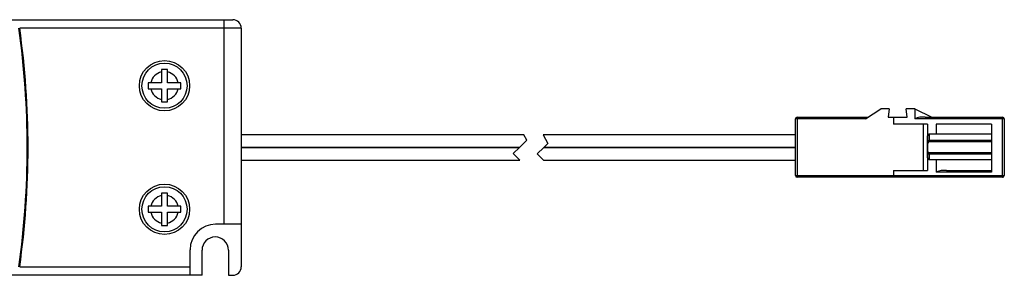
# Model space of a CAD drawing. Header units: millimetres. Extents: x -288 to 360, y -28 to 27.
# Tile 2 of 5: x 99 to 214, y -15 to 15. Entities that reach past the tile are written whole.
import ezdxf

# ---------------------------------------------------------------- set-up
doc = ezdxf.new("R2010")
doc.units = ezdxf.units.MM

msp = doc.modelspace()

# ---------------------------------------------------------------- linework, layer by layer
at = {"color": 7, "linetype": 'Continuous', "lineweight": 25}
for p, q in [((-120.4, 15), (124, 15)), ((125, 14), (99.02, 14)), ((123, -9), (123, 15)), ((125, 14), (125, -14)), ((115.65, 8.86), (115.65, 7.6)), ((116.35, 7.6), (116.35, 8.86)), ((115.65, 7.6), (114.39, 7.6)), ((117.61, 7.6), (116.35, 7.6)), ((114.39, 6.9), (115.65, 6.9)), ((115.65, 6.9), (115.65, 5.64)), ((116.35, 6.9), (117.61, 6.9)), ((116.35, 5.64), (116.35, 6.9)), ((190.2, 3.55), (190.2, -3.5)), ((190.2, 3.55), (198.5, 3.55)), ((198.2, 3.35), (200, 4.55)), ((201, 4.55), (200, 4.55)), ((201, 4.55), (200.88, 3.55)), ((200.88, 3.55), (203.12, 3.55)), ((201.5, 3.55), (201.5, 2.75)), ((203.12, 3.55), (203, 4.55)), ((204, 4.55), (203, 4.55)), ((204, 4.55), (204, 3.35)), ((204, 4.55), (206, 3.55)), ((205.2, 3.55), (214.3, 3.55)), ((190, -3.3), (190, 3.35)), ((198.2, 3.35), (190, 3.35)), ((205.49, 2.75), (201.5, 2.75)), ((214.5, 3.35), (204, 3.35)), ((205.01, -2.7), (205.01, 2.75)), ((205.49, 2.75), (205.49, -2.7)), ((213, 2.75), (206.52, 2.75)), ((206.52, 2.75), (206.52, 1.55)), ((213, 2.75), (213, -2.9)), ((214.27, -3.3), (214.27, 3.35)), ((214.5, 3.35), (214.5, -3.3)), ((158.14, 1.5), (125, 1.5)), ((158.49, 0.85), (158.14, 1.5)), ((190, 1.5), (160.41, 1.5)), ((160.41, 1.5), (160.96, 0.47)), ((205.5, -1.2), (205.5, 1.35)), ((213, 1.55), (205.7, 1.55)), ((205.7, 1.55), (205.7, 0.65)), ((125, 0.01), (157.63, 0.01)), ((157.63, 0.01), (158.49, 0.85)), ((160.96, 0.47), (160.49, 0.01)), ((160.49, 0.01), (190, 0.01)), ((205.7, 0.85), (213, 0.85)), ((213, 0.65), (205.7, 0.65)), ((157.62, -0.01), (125, -0.01)), ((156.89, -0.72), (157.62, -0.01)), ((157.67, -1.5), (156.89, -0.72)), ((160.48, -0.01), (159.72, -0.74)), ((159.72, -0.74), (160.47, -1.5)), ((190, -0.01), (160.48, -0.01)), ((205.7, -0.6), (205.7, -1.4)), ((205.7, -0.6), (213, -0.6)), ((213, -0.8), (205.7, -0.8)), ((125, -1.5), (157.67, -1.5)), ((160.47, -1.5), (190, -1.5)), ((205.7, -1.4), (213, -1.4)), ((206.52, -1.4), (206.52, -2.9)), ((190, -3.3), (214.5, -3.3)), ((201.5, -2.7), (201.5, -3.3)), ((201.5, -2.7), (205.49, -2.7)), ((213, -2.9), (206.52, -2.9)), ((207.72, -2.7), (213, -2.7)), ((214.3, -3.5), (190.2, -3.5)), ((115.65, -5.64), (115.65, -6.9)), ((116.35, -6.9), (116.35, -5.64)), ((115.65, -6.9), (114.39, -6.9)), ((117.61, -6.9), (116.35, -6.9)), ((114.39, -7.6), (115.65, -7.6)), ((115.65, -7.6), (115.65, -8.86)), ((116.35, -7.6), (117.61, -7.6)), ((116.35, -8.86), (116.35, -7.6)), ((125, -9), (122, -9)), ((119, -15), (119, -12)), ((120.4, -15), (120.4, -12.05)), ((123.5, -12.05), (123.5, -15)), ((120.4, -15), (-124, -15)), ((99.02, -14), (119, -14)), ((123.5, -15), (124, -15))]:
    msp.add_line(p, q, dxfattribs=at)
at = {"color": 7, "linetype": 'Continuous', "lineweight": 25, "flags": 128}
for points in [[(205.5, 0.45), (205.5, 0.53), (205.52, 0.6), (205.53, 0.67), (205.56, 0.73), (205.59, 0.78), (205.62, 0.82), (205.66, 0.84), (205.7, 0.85)], [(205.7, -0.8), (205.66, -0.79), (205.62, -0.77), (205.59, -0.73), (205.56, -0.68), (205.53, -0.62), (205.52, -0.55), (205.5, -0.48), (205.5, -0.4)]]:
    msp.add_lwpolyline(points, dxfattribs=at)
at = {"color": 7, "linetype": 'Continuous', "lineweight": 25}
for centre, radius in [((116, 7.25), 2.95), ((116, 7.25), 2.65), ((116, -7.25), 2.95), ((116, -7.25), 2.65)]:
    msp.add_circle(centre, radius, dxfattribs=at)
for centre, radius, start, end in [((0, 0), 99.9, 351.944, 8.056), ((0, 0), 100, 351.9522, 8.0478), ((124, 14), 1, 0, 90), ((116, 7.25), 1.65, 102.4101, 167.5899), ((116, 7.25), 1.65, 12.4101, 77.5899), ((116, 7.25), 1.65, 192.4101, 257.5899), ((116, 7.25), 1.65, 282.4101, 347.5899), ((190.2, 3.35), 0.2, 90, 180), ((204.91, 1.6), 1.97, 81.4856, 117.4604), ((214.59, 3.4), 0.328, 152.5396, 188.5144), ((214.3, 3.35), 0.2, 360, 90), ((205.7, 1.35), 0.2, 90, 180), ((205.7, 0.45), 0.2, 90, 180), ((205.7, -0.4), 0.2, 180, 270), ((205.7, -1.2), 0.2, 180, 270), ((190.2, -3.3), 0.2, 180, 270), ((202.11, -3.35), 0.61, 175.3296, 194.2756), ((207.43, -4.65), 1.97, 81.4856, 117.4604), ((214.59, -3.35), 0.328, 171.4856, 207.4604), ((214.3, -3.3), 0.2, 270, 0), ((116, -7.25), 1.65, 102.4101, 167.5899), ((116, -7.25), 1.65, 12.4101, 77.5899), ((116, -7.25), 1.65, 192.4101, 257.5899), ((116, -7.25), 1.65, 282.4101, 347.5899), ((122, -12), 3, 90, 180), ((121.95, -12.05), 1.55, 0, 180), ((124, -14), 1, 270, 0)]:
    msp.add_arc(centre, radius, start, end, dxfattribs=at)
for points in [[(116.35, 9.15), (116.12, 9.15), (115.88, 9.15), (115.65, 9.15)], [(115.65, 9.15), (115.65, 9.06), (115.65, 8.96), (115.65, 8.86)], [(116.35, 8.86), (116.35, 8.96), (116.35, 9.06), (116.35, 9.15)], [(114.39, 7.6), (114.29, 7.6), (114.19, 7.6), (114.1, 7.6)], [(114.1, 7.6), (114.1, 7.37), (114.1, 7.13), (114.1, 6.9)], [(117.9, 7.6), (117.81, 7.6), (117.71, 7.6), (117.61, 7.6)], [(117.9, 6.9), (117.9, 7.13), (117.9, 7.37), (117.9, 7.6)], [(114.1, 6.9), (114.19, 6.9), (114.29, 6.9), (114.39, 6.9)], [(117.61, 6.9), (117.71, 6.9), (117.81, 6.9), (117.9, 6.9)], [(115.65, 5.64), (115.65, 5.54), (115.65, 5.44), (115.65, 5.35)], [(115.65, 5.35), (115.88, 5.35), (116.12, 5.35), (116.35, 5.35)], [(116.35, 5.35), (116.35, 5.44), (116.35, 5.54), (116.35, 5.64)], [(116.35, -5.35), (116.12, -5.35), (115.88, -5.35), (115.65, -5.35)], [(115.65, -5.35), (115.65, -5.44), (115.65, -5.54), (115.65, -5.64)], [(116.35, -5.64), (116.35, -5.54), (116.35, -5.44), (116.35, -5.35)], [(114.1, -6.9), (114.1, -7.13), (114.1, -7.37), (114.1, -7.6)], [(114.39, -6.9), (114.29, -6.9), (114.19, -6.9), (114.1, -6.9)], [(117.9, -6.9), (117.81, -6.9), (117.71, -6.9), (117.61, -6.9)], [(117.9, -7.6), (117.9, -7.37), (117.9, -7.13), (117.9, -6.9)], [(114.1, -7.6), (114.19, -7.6), (114.29, -7.6), (114.39, -7.6)], [(117.61, -7.6), (117.71, -7.6), (117.81, -7.6), (117.9, -7.6)], [(115.65, -8.86), (115.65, -8.96), (115.65, -9.06), (115.65, -9.15)], [(115.65, -9.15), (115.88, -9.15), (116.12, -9.15), (116.35, -9.15)], [(116.35, -9.15), (116.35, -9.06), (116.35, -8.96), (116.35, -8.86)]]:
    msp.add_open_spline(points, degree=3, dxfattribs=at)

doc.saveas('drawing.dxf')
